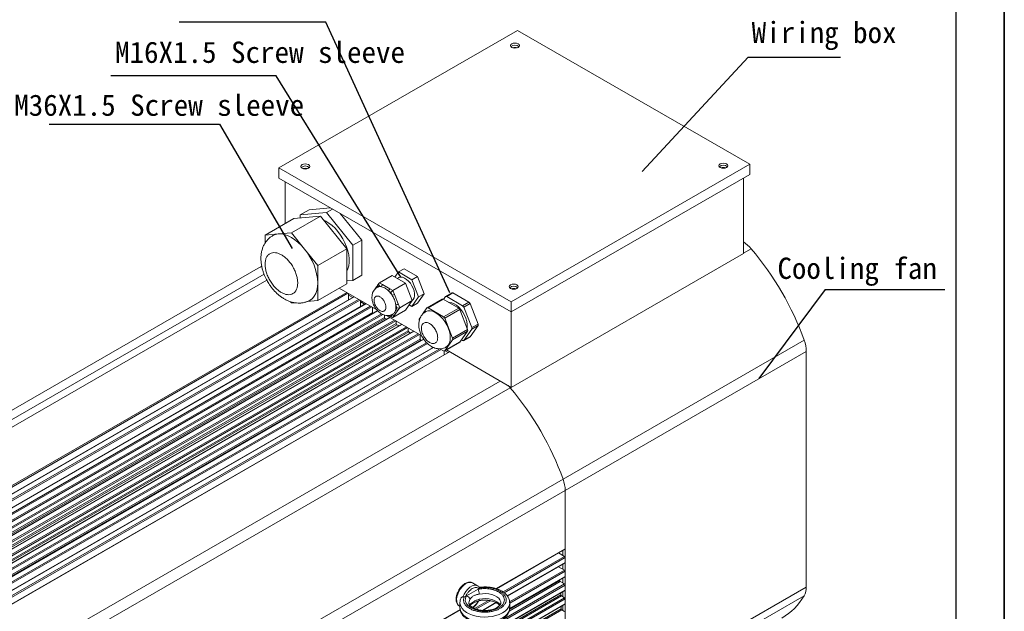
# Model space of a CAD drawing. Header units: inches. Extents: x -9426 to 8431, y -15951 to -4411.
# Tile 14 of 15: x -5703 to -5259, y -15498 to -15231. Entities that reach past the tile are written whole.
import ezdxf

# ---------------------------------------------------------------- set-up
doc = ezdxf.new("R2010")
doc.units = ezdxf.units.IN
doc.header["$MEASUREMENT"] = 0
doc.layers.add('1', color=1, linetype='Continuous')
doc.layers.add('尺寸线', color=7, linetype='Continuous')

msp = doc.modelspace()

# ---------------------------------------------------------------- linework, layer by layer
for p, q in [((-5259.0223, -14655.0909), (-5259.0223, -15950.8502)), ((-5259.0223, -15950.8502), (-5259.0223, -14871.0508))]:
    msp.add_line(p, q)
at = {"color": 7, "linetype": 'Continuous', "lineweight": 15}
for p, q in [((-5585.8379, -15297.8996), (-5478.3577, -15235.8679)), ((-5478.3577, -15235.8679), (-5373.7059, -15296.2672)), ((-5481.1861, -15358.2989), (-5585.8379, -15297.8996)), ((-5585.8379, -15302.4728), (-5585.8379, -15297.8996)), ((-5373.7059, -15296.2672), (-5481.1861, -15358.2989)), ((-5373.7059, -15296.2672), (-5373.7059, -15300.8404)), ((-5481.1861, -15362.8721), (-5585.8379, -15302.4728)), ((-5373.7059, -15300.8404), (-5481.1861, -15362.8721)), ((-5376.5343, -15336.446), (-5376.5343, -15302.4728)), ((-5583.0095, -15322.9643), (-5583.0095, -15304.1052)), ((-5572.2615, -15316.7612), (-5576.2213, -15319.0466)), ((-5562.5841, -15315.8937), (-5572.2615, -15316.7612)), ((-5564.3419, -15317.9817), (-5561.6541, -15316.4304)), ((-5579.0497, -15320.679), (-5592.0605, -15328.1881)), ((-5580.1811, -15327.1232), (-5567.1703, -15319.6141)), ((-5567.1703, -15319.6141), (-5579.0497, -15320.679)), ((-5564.3419, -15317.9817), (-5576.2213, -15319.0466)), ((-5576.2213, -15319.0466), (-5576.2213, -15320.4254)), ((-5555.2909, -15334.3912), (-5567.1703, -15319.6141)), ((-5552.4625, -15332.7588), (-5564.3419, -15317.9817)), ((-5548.5027, -15330.4734), (-5558.1801, -15318.4354)), ((-5586.1208, -15327.6556), (-5592.0605, -15328.1881)), ((-5592.0605, -15328.1881), (-5592.0605, -15331.8016)), ((-5580.1811, -15327.1232), (-5586.1208, -15327.6556)), ((-5574.2414, -15334.5118), (-5580.1811, -15327.1232)), ((-5548.5027, -15330.4734), (-5552.4625, -15332.7588)), ((-5548.5027, -15346.3154), (-5548.5027, -15330.4734)), ((-5568.3017, -15341.9003), (-5574.2414, -15334.5118)), ((-5555.2909, -15334.3912), (-5568.3017, -15341.9003)), ((-5555.2909, -15350.2332), (-5555.2909, -15334.3912)), ((-5552.4625, -15348.6008), (-5552.4625, -15332.7588)), ((-5481.1861, -15396.8453), (-5376.5343, -15336.446)), ((-5595.1616, -15343.1389), (-5800.5054, -15461.6521)), ((-5593.5617, -15342.2156), (-5595.1616, -15343.1389)), ((-5595.1616, -15343.1389), (-5593.5638, -15342.2883)), ((-5595.1616, -15343.1389), (-5593.5753, -15342.2939)), ((-5568.3017, -15349.8213), (-5568.3017, -15341.9003)), ((-5529.462, -15343.3405), (-5532.0076, -15344.8097)), ((-5523.4199, -15346.8277), (-5529.462, -15343.3405)), ((-5548.5027, -15346.3154), (-5552.4625, -15348.6008)), ((-5534.836, -15346.4421), (-5540.4929, -15349.707)), ((-5528.794, -15349.9293), (-5534.836, -15346.4421)), ((-5532.0076, -15344.8097), (-5533.6397, -15347.1326)), ((-5531.9858, -15347.3998), (-5532.5812, -15347.7435)), ((-5525.9655, -15348.2969), (-5532.0076, -15344.8097)), ((-5523.4199, -15346.8277), (-5525.9655, -15348.2969)), ((-5522.9445, -15356.0836), (-5525.9655, -15348.2969)), ((-5520.3989, -15354.6144), (-5523.4199, -15346.8277)), ((-5568.3017, -15357.7423), (-5568.3017, -15349.8213)), ((-5555.2909, -15350.2332), (-5568.3017, -15357.7423)), ((-5558.6201, -15352.1546), (-5541.7373, -15361.8985)), ((-5555.2909, -15348.8544), (-5552.4625, -15348.6008)), ((-5541.5312, -15351.765), (-5541.2546, -15351.619)), ((-5540.6675, -15349.8706), (-5541.3434, -15350.8326)), ((-5541.2546, -15351.619), (-5540.732, -15350.8752)), ((-5540.732, -15350.8752), (-5539.6868, -15351.4785)), ((-5539.1211, -15350.4987), (-5540.4929, -15349.707)), ((-5535.8226, -15352.4024), (-5539.1211, -15350.4987)), ((-5534.4508, -15353.1941), (-5535.8226, -15352.4024)), ((-5528.794, -15349.9293), (-5534.4508, -15353.1941)), ((-5525.7729, -15357.716), (-5528.794, -15349.9293)), ((-5552.0139, -15355.9674), (-5756.8749, -15474.2019)), ((-5554.4424, -15354.5658), (-5554.4424, -15357.3689)), ((-5554.4424, -15355.2194), (-5552.5802, -15356.2942)), ((-5536.3883, -15353.3822), (-5535.3431, -15353.9854)), ((-5535.3431, -15353.9854), (-5534.8205, -15355.3324)), ((-5533.7649, -15354.962), (-5534.4508, -15353.1941)), ((-5532.1157, -15359.2129), (-5533.7649, -15354.962)), ((-5525.9655, -15360.3832), (-5522.9445, -15356.0836)), ((-5523.4199, -15358.914), (-5520.3989, -15354.6144)), ((-5520.3989, -15354.6144), (-5522.9445, -15356.0836)), ((-5512.2499, -15357.0561), (-5519.0381, -15360.9739)), ((-5518.6382, -15361.0135), (-5511.85, -15357.0957)), ((-5504.8281, -15361.1483), (-5511.85, -15357.0957)), ((-5510.7245, -15355.9497), (-5511.6221, -15357.2272)), ((-5507.806, -15354.2338), (-5510.6345, -15355.8662)), ((-5510.2346, -15355.9058), (-5507.4061, -15354.2734)), ((-5503.0494, -15360.0527), (-5510.2346, -15355.9058)), ((-5500.221, -15358.4203), (-5507.4061, -15354.2734)), ((-5546.6399, -15359.0689), (-5751.5009, -15477.3035)), ((-5580.6551, -15358.2176), (-5580.1811, -15358.8072)), ((-5580.1811, -15358.8072), (-5578.7544, -15358.6793)), ((-5573.2175, -15358.183), (-5568.3017, -15357.7423)), ((-5549.0684, -15357.6674), (-5549.0684, -15360.4705)), ((-5549.0684, -15358.321), (-5547.2062, -15359.3958)), ((-5548.5027, -15358.6475), (-5549.0684, -15358.321)), ((-5548.5027, -15357.9938), (-5548.5027, -15358.6475)), ((-5547.9364, -15358.3207), (-5548.5027, -15358.6475)), ((-5546.6642, -15359.0553), (-5546.6642, -15359.083)), ((-5543.6944, -15360.769), (-5543.6944, -15363.0346)), ((-5533.1712, -15359.5833), (-5532.6486, -15360.9303)), ((-5532.6486, -15360.9303), (-5533.1712, -15361.6741)), ((-5531.4298, -15360.9808), (-5532.1157, -15359.2129)), ((-5532.1157, -15361.957), (-5531.4298, -15360.9808)), ((-5525.7729, -15357.716), (-5531.4298, -15360.9808)), ((-5528.794, -15362.0156), (-5525.7729, -15357.716)), ((-5527.1618, -15359.6927), (-5525.9655, -15360.3832)), ((-5523.4199, -15358.914), (-5525.9655, -15360.3832)), ((-5519.1281, -15361.0574), (-5521.0878, -15363.8465)), ((-5511.6163, -15365.0661), (-5518.6382, -15361.0135)), ((-5504.8281, -15361.1483), (-5511.6163, -15365.0661)), ((-5500.221, -15358.4203), (-5503.0494, -15360.0527)), ((-5502.5595, -15360.6621), (-5499.7311, -15359.0297)), ((-5498.9669, -15369.922), (-5502.5595, -15360.6621)), ((-5496.1385, -15368.2895), (-5499.7311, -15359.0297)), ((-5481.1861, -15358.2989), (-5481.1861, -15362.8721)), ((-5749.0382, -15481.5478), (-5543.6944, -15363.0346)), ((-5541.4131, -15362.2555), (-5746.1269, -15480.405)), ((-5743.6642, -15483.8623), (-5538.3204, -15365.3491)), ((-5538.0124, -15365.8522), (-5743.3562, -15484.3654)), ((-5535.8919, -15365.2721), (-5740.7528, -15483.5066)), ((-5538.3204, -15364.2495), (-5538.3204, -15365.3491)), ((-5537.3266, -15364.4441), (-5521.5144, -15373.57)), ((-5536.2225, -15364.5282), (-5534.9463, -15365.2648)), ((-5534.8205, -15364.0213), (-5535.3431, -15364.7651)), ((-5528.794, -15362.0156), (-5534.4508, -15365.2804)), ((-5534.4508, -15365.2804), (-5533.7649, -15364.3042)), ((-5533.7649, -15364.3042), (-5532.1157, -15361.957)), ((-5521.9552, -15365.081), (-5522.639, -15366.0542)), ((-5511.1264, -15365.6755), (-5504.3382, -15361.7577)), ((-5507.6155, -15374.725), (-5511.1264, -15365.6755)), ((-5500.8273, -15370.8072), (-5504.3382, -15361.7577)), ((-5481.1861, -15362.8721), (-5481.1861, -15396.8453)), ((-5738.2902, -15486.6391), (-5532.9464, -15368.1259)), ((-5532.6591, -15368.6183), (-5738.0029, -15487.1315)), ((-5530.5179, -15368.3737), (-5735.3788, -15486.6082)), ((-5532.9464, -15366.9721), (-5532.9464, -15368.1259)), ((-5527.5723, -15370.0737), (-5527.5723, -15371.3596)), ((-5502.5595, -15375.6883), (-5498.9669, -15370.5753)), ((-5499.7311, -15374.0559), (-5496.1385, -15368.9429)), ((-5496.1385, -15368.2895), (-5498.9669, -15369.922)), ((-5498.9669, -15370.5753), (-5496.1385, -15368.9429)), ((-5732.9161, -15489.8728), (-5527.5723, -15371.3596)), ((-5527.3059, -15371.8395), (-5732.6497, -15490.3527)), ((-5525.1439, -15371.4753), (-5730.0048, -15489.7098)), ((-5727.5421, -15493.5657), (-5522.1983, -15375.0525)), ((-5522.1983, -15373.1753), (-5522.1983, -15375.0525)), ((-5500.8273, -15370.8072), (-5507.6155, -15374.725)), ((-5507.6155, -15375.3783), (-5500.8273, -15371.4605)), ((-5504.3382, -15376.4573), (-5500.8273, -15371.4605)), ((-5502.6495, -15375.7718), (-5499.8211, -15374.1393)), ((-5499.7311, -15374.0559), (-5502.5595, -15375.6883)), ((-5521.9527, -15375.5181), (-5727.2965, -15494.0313)), ((-5520.6265, -15375.0713), (-5724.6308, -15492.8114)), ((-5516.3518, -15378.8073), (-5719.2568, -15495.913)), ((-5521.9527, -15375.5181), (-5521.7094, -15375.6963)), ((-5516.8243, -15378.5798), (-5516.8243, -15379.08)), ((-5513.2816, -15379.4579), (-5511.6163, -15380.419)), ((-5511.2164, -15380.4585), (-5504.4282, -15376.5408)), ((-5511.1264, -15380.3751), (-5507.6155, -15375.3783)), ((-5504.3382, -15376.4573), (-5511.1264, -15380.3751)), ((-5503.6039, -15375.4122), (-5503.0494, -15375.7322)), ((-5349.2094, -15375.5922), (-5457.821, -15438.2769)), ((-5509.0218, -15380.78), (-5713.8828, -15499.0145)), ((-5511.4503, -15380.486), (-5511.4503, -15382.1816)), ((-5510.9639, -15380.3128), (-5509.5881, -15381.1069)), ((-5510.3977, -15379.986), (-5481.1861, -15396.8453)), ((-5456.8617, -15443.3569), (-5348.2501, -15380.6723)), ((-5348.2501, -15380.6723), (-5348.2501, -15486.8952)), ((-5481.6252, -15397.0469), (-5686.969, -15515.5601)), ((-5457.821, -15438.2769), (-5663.1648, -15556.7901)), ((-5662.2055, -15561.8701), (-5456.8617, -15443.3569)), ((-5456.8617, -15549.5799), (-5456.8617, -15443.3569)), ((-5456.8617, -15443.3569), (-5456.8617, -15469.6826)), ((-5487.8051, -15487.6768), (-5456.9446, -15469.8658)), ((-5459.8573, -15471.5469), (-5457.1445, -15473.1126)), ((-5457.993, -15470.4709), (-5457.993, -15472.6228)), ((-5482.8485, -15491.0226), (-5456.9446, -15476.0722)), ((-5457.993, -15476.6774), (-5457.993, -15478.8293)), ((-5456.8617, -15473.6024), (-5456.8617, -15475.889)), ((-5459.8573, -15477.7533), (-5457.1445, -15479.319)), ((-5456.8617, -15479.8089), (-5456.8617, -15482.0955)), ((-5457.1445, -15485.5255), (-5662.4883, -15604.0387)), ((-5496.2889, -15486.3572), (-5498.5516, -15485.0512)), ((-5481.9035, -15496.6836), (-5456.9446, -15482.2787)), ((-5459.3659, -15483.6762), (-5459.3329, -15483.9788)), ((-5459.0525, -15484.4243), (-5457.1445, -15485.5255)), ((-5457.993, -15482.8838), (-5457.993, -15485.0358)), ((-5662.2884, -15606.9984), (-5456.9446, -15488.4852)), ((-5662.2055, -15604.5286), (-5456.8617, -15486.0154)), ((-5456.8617, -15488.302), (-5662.2055, -15606.8152)), ((-5501.3147, -15490.9265), (-5496.1301, -15487.9342)), ((-5496.3604, -15486.3178), (-5496.2889, -15486.3572)), ((-5496.1301, -15487.9342), (-5495.7191, -15487.697)), ((-5457.993, -15489.0903), (-5457.993, -15491.2423)), ((-5456.8617, -15486.0154), (-5456.8617, -15488.302)), ((-5348.2501, -15486.8952), (-5456.8617, -15549.5799)), ((-5664.1667, -15608.9688), (-5458.8229, -15490.4556)), ((-5663.8843, -15609.4395), (-5458.5405, -15490.9263)), ((-5457.1445, -15491.732), (-5662.4883, -15610.2452)), ((-5662.2884, -15613.2049), (-5456.9446, -15494.6917)), ((-5662.2055, -15610.7351), (-5456.8617, -15492.2219)), ((-5456.8617, -15494.5085), (-5662.2055, -15613.0217)), ((-5504.2655, -15494.0018), (-5504.2655, -15496.2884)), ((-5501.7257, -15491.1637), (-5501.3147, -15490.9265)), ((-5495.9945, -15493.4546), (-5495.8191, -15493.1007)), ((-5493.9603, -15497.4357), (-5487.9039, -15493.9403)), ((-5481.8655, -15496.2884), (-5481.8655, -15494.0018)), ((-5458.5405, -15490.9263), (-5457.1445, -15491.732)), ((-5349.2094, -15490.8679), (-5457.821, -15553.5525)), ((-5456.8617, -15492.2219), (-5456.8617, -15494.5085)), ((-5664.0527, -15615.2171), (-5458.7089, -15496.7039)), ((-5663.7699, -15615.712), (-5458.4261, -15497.1988)), ((-5662.2884, -15588.379), (-5504.1792, -15497.127)), ((-5504.55, -15495.4445), (-5504.2655, -15495.6086)), ((-5504.2655, -15496.2884), (-5504.2634, -15496.4152)), ((-5458.4261, -15497.1988), (-5457.1445, -15497.9385)), ((-5457.993, -15495.2968), (-5457.993, -15497.4487))]:
    msp.add_line(p, q, dxfattribs=at)
at = {"color": 8, "linetype": 'Continuous', "lineweight": 15}
for p, q in [((-5373.0136, -15334.3622), (-5376.5343, -15336.3942)), ((-5592.5193, -15345.8347), (-5786.7829, -15457.9529)), ((-5782.8637, -15459.107), (-5591.2734, -15348.5316)), ((-5555.2909, -15354.0761), (-5760.0691, -15472.2628)), ((-5554.7251, -15354.4026), (-5759.7862, -15472.7527)), ((-5756.6749, -15474.2217), (-5551.8968, -15356.035)), ((-5549.9169, -15357.1776), (-5754.695, -15475.3643)), ((-5549.3511, -15357.5042), (-5754.4122, -15475.8542)), ((-5751.3009, -15477.3232), (-5546.5228, -15359.1365)), ((-5544.5429, -15360.2792), (-5749.321, -15478.4659)), ((-5543.9771, -15360.6058), (-5749.0382, -15478.9558)), ((-5745.9269, -15480.4248), (-5541.3284, -15362.3418)), ((-5539.6631, -15363.666), (-5743.947, -15481.5675)), ((-5539.0592, -15363.9707), (-5743.6642, -15482.0574)), ((-5740.5529, -15483.5264), (-5535.7748, -15365.3397)), ((-5535.3431, -15364.7651), (-5535.9936, -15364.3896)), ((-5533.7949, -15366.4824), (-5738.573, -15484.6691)), ((-5533.229, -15366.809), (-5738.2902, -15485.159)), ((-5735.1789, -15486.628), (-5530.4008, -15368.4413)), ((-5528.4209, -15369.584), (-5733.199, -15487.7707)), ((-5527.855, -15369.9105), (-5732.9161, -15488.2606)), ((-5729.8049, -15489.7296), (-5525.0268, -15371.5429)), ((-5523.0469, -15372.6856), (-5727.825, -15490.8723)), ((-5522.481, -15373.0121), (-5727.5421, -15491.3622)), ((-5724.4309, -15492.8312), (-5520.5618, -15375.1691)), ((-5519.294, -15376.7228), (-5722.451, -15493.9739)), ((-5518.8633, -15377.1273), (-5722.1681, -15494.4637)), ((-5719.0569, -15495.9327), (-5516.2141, -15378.863)), ((-5513.2859, -15379.4584), (-5717.077, -15497.0754)), ((-5512.7174, -15379.7835), (-5716.7941, -15497.5653)), ((-5713.6828, -15499.0343), (-5508.9047, -15380.8476)), ((-5486.1101, -15394.0034), (-5690.8882, -15512.1901)), ((-5481.231, -15396.8194), (-5481.6252, -15397.0469)), ((-5456.8617, -15469.6826), (-5487.9489, -15487.6244)), ((-5457.1445, -15473.1126), (-5484.859, -15489.1078)), ((-5484.3521, -15489.4684), (-5456.8617, -15473.6024)), ((-5456.8617, -15475.889), (-5482.9242, -15490.9309)), ((-5457.1445, -15479.319), (-5481.9124, -15493.6137)), ((-5481.7519, -15494.1742), (-5456.8617, -15479.8089)), ((-5482.1069, -15497.73), (-5459.0525, -15484.4243)), ((-5481.9509, -15497.0327), (-5459.3329, -15483.9788)), ((-5456.8617, -15482.0955), (-5481.8835, -15496.5368)), ((-5491.4461, -15492.9096), (-5497.7703, -15496.5595)), ((-5497.0985, -15496.8249), (-5490.5621, -15493.0525)), ((-5488.0336, -15493.8798), (-5494.1761, -15497.4249)), ((-5504.1905, -15496.9982), (-5662.2055, -15588.1958)), ((-5499.841, -15495.0784), (-5499.8148, -15494.8413))]:
    msp.add_line(p, q, dxfattribs=at)
at = {"color": 7, "linetype": 'Continuous', "lineweight": 15, "flags": 128}
for points in [[(-5480.9033, -15243.5403), (-5480.2544, -15243.7905), (-5479.4891, -15243.8784), (-5478.7237, -15243.7905), (-5478.0749, -15243.5403), (-5477.6413, -15243.1658), (-5477.4891, -15242.7241), (-5477.6413, -15242.2824), (-5478.0749, -15241.9079), (-5478.7237, -15241.6577), (-5479.4891, -15241.5698), (-5480.2545, -15241.6577), (-5480.9033, -15241.9079), (-5481.3369, -15242.2824), (-5481.4891, -15242.7241), (-5481.3368, -15243.1658), (-5480.9033, -15243.5403)], [(-5575.3728, -15298.0629), (-5574.7239, -15298.3131), (-5573.9586, -15298.401), (-5573.1932, -15298.3131), (-5572.5443, -15298.0629), (-5572.1108, -15297.6884), (-5571.9586, -15297.2467), (-5572.1108, -15296.805), (-5572.5443, -15296.4305), (-5573.1932, -15296.1803), (-5573.9585, -15296.0924), (-5574.7239, -15296.1802), (-5575.3728, -15296.4305), (-5575.8063, -15296.8049), (-5575.9585, -15297.2467), (-5575.8063, -15297.6884), (-5575.3728, -15298.0629)], [(-5386.9995, -15297.7364), (-5386.3507, -15297.9866), (-5385.5853, -15298.0745), (-5384.8199, -15297.9866), (-5384.1711, -15297.7364), (-5383.7375, -15297.3619), (-5383.5853, -15296.9202), (-5383.7375, -15296.4785), (-5384.1711, -15296.104), (-5384.8199, -15295.8538), (-5385.5853, -15295.7659), (-5386.3507, -15295.8538), (-5386.9995, -15296.104), (-5387.4331, -15296.4785), (-5387.5853, -15296.9202), (-5387.4331, -15297.3619), (-5386.9995, -15297.7364)], [(-5565.7699, -15321.3561), (-5564.6972, -15321.8661), (-5563.2776, -15322.7427), (-5561.8786, -15323.8351), (-5560.5275, -15325.1218), (-5559.2507, -15326.5779), (-5558.073, -15328.175), (-5557.0173, -15329.8821), (-5556.1042, -15331.6659), (-5555.3514, -15333.4917), (-5554.7736, -15335.3239), (-5554.3821, -15337.127), (-5554.1844, -15338.8658), (-5554.1844, -15340.5064), (-5554.3821, -15342.0169), (-5554.7736, -15343.368), (-5555.2909, -15344.4348)], [(-5588.5807, -15328.4157), (-5587.4128, -15327.907), (-5586.1208, -15327.6556)], [(-5586.1208, -15327.6556), (-5584.7271, -15327.6662), (-5583.2557, -15327.9386), (-5581.7317, -15328.4681), (-5580.1811, -15329.2456), (-5578.6305, -15330.2579), (-5577.1065, -15331.4876), (-5575.635, -15332.9137), (-5574.2414, -15334.5118)], [(-5531.9858, -15347.3998), (-5531.7332, -15347.2768), (-5530.9739, -15347.1204), (-5530.1216, -15347.2201), (-5529.2162, -15347.5712), (-5528.3002, -15348.1573), (-5527.4162, -15348.9509), (-5526.6057, -15349.915), (-5525.9064, -15351.0045), (-5525.3512, -15352.1684), (-5524.966, -15353.3524), (-5524.7688, -15354.5009), (-5524.7688, -15355.5605), (-5524.966, -15356.4814), (-5525.3512, -15357.2207), (-5525.7927, -15357.6651)], [(-5568.3017, -15349.8213), (-5568.4033, -15351.5534), (-5568.7065, -15353.1386), (-5569.206, -15354.5497), (-5569.8932, -15355.7626), (-5570.7565, -15356.7565), (-5571.7811, -15357.5144), (-5571.7815, -15357.5147)], [(-5481.469, -15352.259), (-5480.8201, -15352.5092), (-5480.0548, -15352.5971), (-5479.2894, -15352.5092), (-5478.6406, -15352.259), (-5478.207, -15351.8845), (-5478.0548, -15351.4428), (-5478.207, -15351.0011), (-5478.6406, -15350.6266), (-5479.2894, -15350.3764), (-5480.0548, -15350.2885), (-5480.8201, -15350.3764), (-5481.469, -15350.6266), (-5481.9025, -15351.0011), (-5482.0548, -15351.4428), (-5481.9025, -15351.8845), (-5481.469, -15352.259)], [(-5509.379, -15358.5218), (-5508.9919, -15358.52), (-5507.9756, -15358.7003), (-5506.9111, -15359.1379), (-5505.8369, -15359.817), (-5504.7918, -15360.713), (-5503.8135, -15361.7935), (-5502.9375, -15363.0196), (-5502.1954, -15364.3468), (-5501.614, -15365.7272), (-5501.2143, -15367.111), (-5501.0107, -15368.448), (-5501.0107, -15369.69), (-5501.0722, -15370.1757)], [(-5519.7343, -15362.7529), (-5519.6229, -15362.6912), (-5518.7111, -15362.3776), (-5517.684, -15362.3321), (-5516.5748, -15362.556), (-5515.4191, -15363.0422), (-5514.254, -15363.7751), (-5513.117, -15364.7311), (-5512.0446, -15365.8794), (-5511.0712, -15367.1832), (-5510.2282, -15368.6005), (-5509.5427, -15370.0859), (-5509.0367, -15371.5915), (-5508.7264, -15373.0689), (-5508.6219, -15374.4708)], [(-5482.4989, -15396.0876), (-5482.0836, -15396.5264), (-5481.6252, -15397.0469)], [(-5482.4989, -15396.0876), (-5482.0836, -15396.5264), (-5481.6252, -15397.0469)]]:
    msp.add_lwpolyline(points, dxfattribs=at)
at = {"color": 8, "linetype": 'Continuous', "lineweight": 15, "flags": 128}
for points in [[(-5501.5508, -15485.348), (-5502.4629, -15485.9889), (-5503.3323, -15486.829), (-5504.1184, -15487.8289), (-5504.7844, -15488.942), (-5505.2992, -15490.1161), (-5505.6388, -15491.2964), (-5505.7872, -15492.4276), (-5505.7376, -15493.4569), (-5505.4921, -15494.3362), (-5505.0624, -15495.0243), (-5504.55, -15495.4445)], [(-5503.0187, -15491.3735), (-5502.435, -15490.0838), (-5501.6728, -15488.8776), (-5500.7753, -15487.8232), (-5499.7934, -15486.9804), (-5498.7828, -15486.3972), (-5497.8009, -15486.1065), (-5496.9033, -15486.1249), (-5496.3604, -15486.3178)], [(-5495.5729, -15490.1064), (-5494.1758, -15489.896), (-5492.734, -15489.8508), (-5491.3055, -15489.9724), (-5489.9479, -15490.2561), (-5488.7156, -15490.6905), (-5487.6583, -15491.258), (-5486.8184, -15491.9358), (-5486.2298, -15492.6968), (-5485.9161, -15493.5102), (-5485.8657, -15494.0325)], [(-5481.8655, -15494.0055), (-5481.9704, -15494.8845), (-5482.3627, -15495.9064), (-5483.0357, -15496.8784), (-5483.9716, -15497.7749), (-5485.1459, -15498.5725), (-5486.5279, -15499.2503), (-5488.0814, -15499.7905), (-5489.7655, -15500.1788), (-5491.5361, -15500.4053), (-5493.3469, -15500.4638), (-5495.1502, -15500.3528), (-5496.8989, -15500.0754), (-5498.5471, -15499.6387), (-5500.0515, -15499.0542), (-5501.3728, -15498.3372), (-5502.4763, -15497.5066), (-5503.333, -15496.584), (-5503.9206, -15495.5938), (-5504.2234, -15494.5618), (-5504.2653, -15494.038)], [(-5500.2652, -15493.9651), (-5500.1794, -15493.361), (-5499.8148, -15492.5547)], [(-5495.5729, -15492.393), (-5495.5836, -15492.6313), (-5495.6153, -15492.8272), (-5495.6668, -15492.9731), (-5495.7361, -15493.0634), (-5495.7918, -15493.0912)], [(-5486.1807, -15495.0723), (-5486.2298, -15494.9834), (-5486.8184, -15494.2224), (-5487.6583, -15493.5446), (-5488.7156, -15492.977), (-5489.9479, -15492.5427), (-5491.3055, -15492.259), (-5492.734, -15492.1373), (-5494.1758, -15492.1826), (-5495.5729, -15492.393)], [(-5504.2634, -15496.4152), (-5504.2234, -15496.8484), (-5503.9206, -15497.8804), (-5503.333, -15498.8706), (-5502.4763, -15499.7932), (-5501.3728, -15500.6238), (-5500.0515, -15501.3408), (-5498.5471, -15501.9253), (-5496.8989, -15502.362), (-5495.1502, -15502.6394), (-5493.3469, -15502.7504), (-5491.5361, -15502.6919), (-5489.7655, -15502.4654), (-5488.0814, -15502.0771), (-5486.5279, -15501.5369), (-5485.1459, -15500.8591), (-5483.9716, -15500.0615), (-5483.0357, -15499.165), (-5482.3627, -15498.193), (-5481.9704, -15497.1711), (-5481.8655, -15496.2884)]]:
    msp.add_lwpolyline(points, dxfattribs=at)
at = {"color": 7, "linetype": 'Continuous', "lineweight": 15}
for centre, radius, start, end in [((-5479.4891, -15245.1244), 2.6322, 46.531573, 133.468427), ((-5479.4891, -15246.7619), 3.2353, 70.933559, 109.066441), ((-5573.9585, -15299.6471), 2.6323, 46.532094, 133.467906), ((-5573.9586, -15301.2846), 3.2354, 70.934335, 109.065401), ((-5385.5853, -15299.3206), 2.6323, 46.532205, 133.467795), ((-5385.5853, -15300.958), 3.2353, 70.933967, 109.066561), ((-5594.0603, -15351.008), 25.7859, 2.637602, 39.772151), ((-5385.0004, -15344.304), 15.5732, 39.671988, 57.068693), ((-5475.787, -15421.1851), 134.5385, 19.808886, 40.191101), ((-5540.2261, -15354.2772), 2.8502, 79.092513, 111.151701), ((-5538.4588, -15351.5343), 1.2293, 122.601134, 177.398864), ((-5535.1603, -15353.438), 1.2293, 122.601134, 177.398864), ((-5480.0548, -15353.8432), 2.6323, 46.532726, 133.467274), ((-5480.0548, -15355.4807), 3.2354, 70.934743, 109.065521), ((-5544.3133, -15361.3584), 11.2439, 32.407346, 45.184656), ((-5535.2872, -15352.3131), 3.0552, 278.786242, 299.884609), ((-5512.0845, -15357.4249), 0.4042, 54.54174, 114.156767), ((-5510.4571, -15356.1782), 0.3518, 50.765203, 139.480644), ((-5507.6406, -15354.6026), 0.4042, 54.543457, 114.155049), ((-5533.6379, -15356.564), 3.0552, 278.786161, 299.884691), ((-5539.6616, -15360.6287), 6.574, 350.850053, 9.149947), ((-5532.4686, -15361.1631), 0.8688, 216.026446, 293.966132), ((-5518.8607, -15361.2859), 0.3518, 50.761811, 139.481777), ((-5505.4901, -15362.1821), 1.2275, 20.225176, 57.367074), ((-5503.7114, -15361.0865), 1.2276, 20.226092, 57.365264), ((-5500.883, -15359.4541), 1.2276, 20.226092, 57.365264), ((-5543.0735, -15363.0049), 0.6216, 182.740308, 226.910003), ((-5537.7158, -15365.3248), 0.605, 182.297969, 240.650955), ((-5574.4166, -15442.6572), 84.9957, 64.18424, 64.639831), ((-5534.1178, -15363.5103), 0.8689, 216.0275, 293.965079), ((-5521.9856, -15366.3808), 0.7306, 153.44083, 206.55917), ((-5512.2783, -15366.0999), 1.2275, 20.225176, 57.367074), ((-5532.3338, -15368.0985), 0.6132, 182.55728, 237.954968), ((-5579.2893, -15451.9935), 95.5291, 60.184977, 60.782544), ((-5499.6204, -15370.2486), 0.7306, 333.440863, 26.559137), ((-5496.792, -15368.6162), 0.7306, 333.440863, 26.559137), ((-5526.9536, -15371.33), 0.6194, 182.741185, 235.338577), ((-5584.9087, -15461.2442), 106.3545, 56.74395, 57.20659), ((-5521.5752, -15375.0213), 0.6239, 182.863806, 232.766892), ((-5513.0782, -15374.9933), 4.4868, 304.75768, 6.688221), ((-5508.269, -15375.0516), 0.7306, 333.440863, 26.559137), ((-5501.4807, -15371.1338), 0.7306, 333.440863, 26.559137), ((-5499.9792, -15373.8786), 0.305, 301.23569, 324.455387), ((-5504.6108, -15376.2536), 0.3402, 302.452269, 323.238809), ((-5502.8269, -15375.4597), 0.3518, 230.764136, 319.480582), ((-5363.5475, -15380.9306), 15.2996, 0.967398, 20.421279), ((-5511.3938, -15380.1465), 0.3518, 230.765742, 319.478976), ((-5584.3986, -15483.8698), 134.5385, 19.808886, 40.191101), ((-5472.1591, -15443.6152), 15.2996, 0.967398, 20.421279), ((-5457.0621, -15469.7022), 0.2014, 305.706811, 5.601676), ((-5457.4757, -15473.6304), 0.6147, 2.602344, 57.397226), ((-5457.062, -15475.9088), 0.2013, 305.689795, 5.618656), ((-5457.4757, -15479.8368), 0.6147, 2.602281, 57.397351), ((-5499.7995, -15487.7432), 2.9671, 65.128879, 126.172949), ((-5458.714, -15483.9003), 0.6238, 187.228212, 237.139572), ((-5457.4757, -15486.0433), 0.6147, 2.602367, 57.397142), ((-5457.0629, -15482.1148), 0.2021, 305.826809, 5.481927), ((-5500.1803, -15490.1307), 4.6074, 0.301164, 28.47158), ((-5565.117, -15495.6561), 106.4213, 2.800986, 3.264692), ((-5457.0611, -15488.3221), 0.2005, 305.553764, 5.754686), ((-5355.8847, -15487.1537), 7.6391, 330.908111, 1.938876), ((-5501.6424, -15492.7333), 1.8363, 5.581294, 79.719067), ((-5458.2054, -15490.4053), 0.6195, 184.664, 237.255304), ((-5457.4757, -15492.2498), 0.6146, 2.602139, 57.397616), ((-5457.0611, -15494.5286), 0.2005, 305.553989, 5.754747), ((-5373.678, -15476.4136), 28.4189, 300.413892, 329.428442), ((-5553.8463, -15495.4176), 95.1461, 359.225377, 359.826818), ((-5458.0961, -15496.682), 0.6131, 182.043417, 237.444331)]:
    msp.add_arc(centre, radius, start, end, dxfattribs=at)
at = {"color": 8, "linetype": 'Continuous', "lineweight": 15}
msp.add_arc((-5540.7989, -15351.1693), 0.6402, 148.27424, 224.623341, dxfattribs=at)
at = {"color": 7, "linetype": 'Continuous', "lineweight": 15}
for centre, major_axis, ratio, start_param, end_param in [((-5540.1663, -15350.5488), (-0.1971, 0.8924), 0.6978554, 0.21700875, 1.78780508), ((-5542.8607, -15354.3835), (0.8621, -0.105), 0.56554638, 2.84775525, 3.43543006), ((-5534.7774, -15353.6589), (0.642, 0.5504), 0.21857323, 0.86196042, 2.43275674), ((-5532.083, -15360.6038), (0.8621, -0.105), 0.56554638, 4.06743731, 5.63823364), ((-5534.7774, -15364.4386), (-0.1971, 0.8924), 0.6978554, 1.78780508, 3.3586014)]:
    msp.add_ellipse(centre, major_axis=major_axis, ratio=ratio, start_param=start_param, end_param=end_param, dxfattribs=at)
for points, knots in [([(-5588.5751, -15328.4299), (-5588.9611, -15328.6668), (-5589.8081, -15329.1867), (-5590.9453, -15330.2572), (-5591.9524, -15331.531), (-5592.7487, -15332.9443), (-5593.3404, -15334.4501), (-5593.7398, -15336.0733), (-5593.9407, -15337.7834), (-5593.9452, -15339.5387), (-5593.7684, -15341.2885), (-5593.4395, -15342.9725), (-5593.0049, -15344.5193), (-5592.5297, -15345.8509), (-5592.017, -15347.0653), (-5591.4976, -15348.1448), (-5591.101, -15348.853), (-5590.9255, -15349.1663)], [0, 0, 0, 0, 0.06080129, 0.1334015, 0.20885386, 0.27928965, 0.35192161, 0.42686712, 0.50356284, 0.58069842, 0.65655774, 0.7294194, 0.79680699, 0.85552252, 0.90228428, 0.95675977, 1, 1, 1, 1]), ([(-5592.0605, -15341.3328), (-5592.0366, -15340.8286), (-5591.9875, -15339.7899), (-5591.5783, -15338.4431), (-5590.8999, -15337.3126), (-5589.9434, -15336.5064), (-5588.7676, -15336.0816), (-5587.4496, -15336.0538), (-5586.079, -15336.3898), (-5584.7066, -15337.0365), (-5583.3341, -15337.974), (-5581.9636, -15339.22), (-5580.6455, -15340.7693), (-5579.4698, -15342.5512), (-5578.5133, -15344.4615), (-5577.8348, -15346.3751), (-5577.4257, -15348.1942), (-5577.3765, -15349.2896), (-5577.3527, -15349.8213)], [0, 0, 0, 0, 0.05825787, 0.12000554, 0.18432008, 0.25000004, 0.31567948, 0.37999467, 0.44174227, 0.49999981, 0.55825807, 0.62000567, 0.68432021, 0.75000022, 0.81567971, 0.87999425, 0.94174213, 1, 1, 1, 1]), ([(-5577.3527, -15349.8213), (-5577.3765, -15350.3256), (-5577.4257, -15351.3643), (-5577.8348, -15352.711), (-5578.5133, -15353.8416), (-5579.4698, -15354.6478), (-5580.6455, -15355.0725), (-5581.9636, -15355.1003), (-5583.3341, -15354.7644), (-5584.7066, -15354.1177), (-5586.079, -15353.1802), (-5587.4496, -15351.9341), (-5588.7676, -15350.3849), (-5589.9434, -15348.603), (-5590.8999, -15346.6927), (-5591.5783, -15344.779), (-5591.9875, -15342.96), (-5592.0366, -15341.8646), (-5592.0605, -15341.3328)], [0, 0, 0, 0, 0.05825803, 0.12000572, 0.18432057, 0.2499999, 0.31567989, 0.37999433, 0.44174196, 0.50000019, 0.5582577, 0.62000533, 0.68432042, 0.74999984, 0.81567964, 0.87999448, 0.94174197, 1, 1, 1, 1]), ([(-5590.9255, -15349.1663), (-5590.5484, -15349.7847), (-5590.0223, -15350.6473), (-5589.1495, -15351.8362), (-5588.3753, -15352.7981), (-5587.3933, -15353.8707), (-5586.3049, -15354.9077), (-5585.1047, -15355.8878), (-5583.8067, -15356.7758), (-5582.4226, -15357.5419), (-5580.9678, -15358.1582), (-5579.4616, -15358.5998), (-5577.925, -15358.847), (-5576.3817, -15358.8835), (-5574.8506, -15358.7055), (-5573.3721, -15358.2806), (-5572.3373, -15357.8692), (-5571.8478, -15357.5412), (-5571.7871, -15357.5005)], [0, 0, 0, 0, 0.087088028, 0.121464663, 0.178524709, 0.237397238, 0.300391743, 0.36605838, 0.433877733, 0.503294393, 0.573535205, 0.643893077, 0.713816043, 0.783115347, 0.851969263, 0.920800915, 0.990174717, 1, 1, 1, 1]), ([(-5541.5259, -15351.772), (-5541.774, -15351.926), (-5542.3391, -15352.2768), (-5543.0059, -15353.0543), (-5543.5273, -15353.9979), (-5543.8381, -15355.0284), (-5543.9522, -15356.1058), (-5543.8913, -15357.1587), (-5543.7143, -15358.0737), (-5543.4713, -15358.8792), (-5543.1622, -15359.6755), (-5542.8715, -15360.2156), (-5542.7096, -15360.5166)], [0, 0, 0, 0, 0.09076838, 0.20675055, 0.31546052, 0.42807673, 0.54305412, 0.65254828, 0.75095097, 0.8225875, 0.90114452, 1, 1, 1, 1]), ([(-5541.3468, -15350.8374), (-5541.6378, -15351.2218), (-5542.1399, -15351.8851), (-5542.5888, -15352.5701), (-5542.7776, -15352.8583)], [0, 0, 0, 0, 0.579423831, 1, 1, 1, 1]), ([(-5539.6868, -15351.4785), (-5539.3199, -15351.5726), (-5538.4177, -15351.8042), (-5537.267, -15352.5564), (-5536.5635, -15353.2175), (-5536.3883, -15353.3822)], [0, 0, 0, 0, 0.33975701, 0.83556171, 1, 1, 1, 1]), ([(-5542.9873, -15357.5753), (-5542.9514, -15357.2057), (-5542.8962, -15356.637), (-5542.5611, -15356.1077), (-5542.2143, -15355.8114), (-5541.7838, -15355.6568), (-5541.1583, -15355.643), (-5540.3003, -15355.9479), (-5539.4423, -15356.6333), (-5538.8167, -15357.3692), (-5538.3862, -15358.0208), (-5538.0394, -15358.7174), (-5537.7044, -15359.6335), (-5537.6491, -15360.2658), (-5537.6133, -15360.6769)], [0, 0, 0, 0, 0.11972833, 0.18418065, 0.25000029, 0.31581993, 0.38027178, 0.49999981, 0.61972784, 0.68417969, 0.74999934, 0.81581898, 0.88027129, 1, 1, 1, 1]), ([(-5534.8205, -15355.3324), (-5534.5489, -15355.7973), (-5533.881, -15356.9405), (-5533.3717, -15358.4295), (-5533.2112, -15359.3533), (-5533.1712, -15359.5833)], [0, 0, 0, 0, 0.33975676, 0.83556518, 1, 1, 1, 1]), ([(-5537.6133, -15360.6769), (-5537.6491, -15361.0465), (-5537.7044, -15361.6151), (-5538.0394, -15362.1444), (-5538.3862, -15362.4408), (-5538.8167, -15362.5954), (-5539.4423, -15362.6092), (-5540.3003, -15362.3043), (-5541.1583, -15361.6188), (-5541.7838, -15360.8829), (-5542.2143, -15360.2314), (-5542.5611, -15359.5348), (-5542.8962, -15358.6187), (-5542.9514, -15357.9864), (-5542.9873, -15357.5753)], [0, 0, 0, 0, 0.11972861, 0.18418087, 0.25000046, 0.31582036, 0.38027216, 0.50000019, 0.61972821, 0.68418001, 0.74999992, 0.8158195, 0.88027176, 1, 1, 1, 1]), ([(-5542.7096, -15360.5166), (-5542.4634, -15360.9075), (-5542.1192, -15361.454), (-5541.5155, -15362.1711), (-5540.9686, -15362.7311), (-5540.2612, -15363.3125), (-5539.4658, -15363.817), (-5538.5817, -15364.2115), (-5537.6296, -15364.4581), (-5536.639, -15364.516), (-5535.6957, -15364.3967), (-5535.1344, -15364.1521), (-5534.8805, -15364.0414)], [0, 0, 0, 0, 0.1389095, 0.19418218, 0.28579128, 0.38019569, 0.48151409, 0.58676828, 0.69392492, 0.80171175, 0.91031474, 1, 1, 1, 1]), ([(-5533.1712, -15361.6741), (-5533.2673, -15362.0433), (-5533.5034, -15362.9515), (-5534.059, -15363.6276), (-5534.503, -15363.8545), (-5534.5438, -15363.8753)], [0, 0, 0, 0, 0.3835641, 0.94330537, 1, 1, 1, 1]), ([(-5534.8805, -15364.0414), (-5534.8187, -15364.0217), (-5534.6983, -15363.9831), (-5534.598, -15363.906), (-5534.5491, -15363.8683)], [0, 0, 0, 0, 0.51246388, 1, 1, 1, 1]), ([(-5519.7259, -15362.7833), (-5519.8897, -15362.8711), (-5520.4158, -15363.153), (-5521.1696, -15363.8749), (-5521.9066, -15364.8778), (-5522.4214, -15366.0174), (-5522.7269, -15367.2192), (-5522.8341, -15368.4781), (-5522.758, -15369.7626), (-5522.5369, -15370.9329), (-5522.2344, -15371.9467), (-5521.8305, -15373.0187), (-5521.4422, -15373.7476), (-5521.1924, -15374.2167)], [0, 0, 0, 0, 0.04450531, 0.14296973, 0.24702056, 0.34342698, 0.44332053, 0.54522022, 0.64444436, 0.74488503, 0.81817331, 0.8829728, 1, 1, 1, 1]), ([(-5521.6326, -15370.2265), (-5521.5835, -15369.7207), (-5521.508, -15368.9426), (-5521.0494, -15368.2183), (-5520.5749, -15367.8128), (-5519.9858, -15367.6012), (-5519.1298, -15367.5823), (-5517.9557, -15367.9995), (-5516.7816, -15368.9375), (-5515.9255, -15369.9445), (-5515.3365, -15370.8361), (-5514.8619, -15371.7894), (-5514.4034, -15373.0429), (-5514.3278, -15373.9083), (-5514.2787, -15374.4708)], [0, 0, 0, 0, 0.11972824, 0.18418033, 0.25000024, 0.31581958, 0.38027199, 0.49999928, 0.61972801, 0.68418042, 0.74999976, 0.81581967, 0.88027176, 1, 1, 1, 1]), ([(-5514.2787, -15374.4708), (-5514.3278, -15374.9766), (-5514.4034, -15375.7547), (-5514.8619, -15376.479), (-5515.3365, -15376.8845), (-5515.9255, -15377.0961), (-5516.7816, -15377.115), (-5517.9557, -15376.6977), (-5519.1298, -15375.7598), (-5519.9858, -15374.7527), (-5520.5749, -15373.8612), (-5521.0495, -15372.9079), (-5521.508, -15371.6543), (-5521.5835, -15370.789), (-5521.6326, -15370.2265)], [0, 0, 0, 0, 0.11972851, 0.18418089, 0.25000018, 0.31581971, 0.38027207, 0.50000072, 0.61972793, 0.68418029, 0.74999982, 0.81581911, 0.88027149, 1, 1, 1, 1]), ([(-5521.1924, -15374.2167), (-5520.9115, -15374.6678), (-5520.5191, -15375.2981), (-5519.8437, -15376.1412), (-5519.2358, -15376.8092), (-5518.4547, -15377.5233), (-5517.5799, -15378.1737), (-5516.6084, -15378.7318), (-5515.5576, -15379.1595), (-5514.4488, -15379.4227), (-5513.3055, -15379.4978), (-5512.1657, -15379.3516), (-5511.216, -15379.0718), (-5510.7074, -15378.7591), (-5510.5286, -15378.6492)], [0, 0, 0, 0, 0.11665183, 0.16298298, 0.2397931, 0.31896123, 0.40381059, 0.49234518, 0.58305591, 0.67452206, 0.76593999, 0.85746192, 0.94988349, 1, 1, 1, 1]), ([(-5498.5051, -15485.0821), (-5498.5104, -15485.0777), (-5498.723, -15484.9043), (-5499.2542, -15484.7494), (-5500.0451, -15484.6663), (-5500.8572, -15484.8087), (-5501.6447, -15485.1181), (-5502.4132, -15485.5784), (-5503.0905, -15486.1261), (-5503.6625, -15486.7049), (-5504.1569, -15487.2971), (-5504.5445, -15487.8434), (-5504.7687, -15488.22), (-5504.8444, -15488.347)], [0, 0, 0, 0, 0.00308627, 0.12401615, 0.24027903, 0.35763328, 0.47205575, 0.57994435, 0.69528769, 0.78153882, 0.85742521, 0.95191129, 1, 1, 1, 1]), ([(-5504.8444, -15488.347), (-5505.0388, -15488.7125), (-5505.3119, -15489.2259), (-5505.6116, -15490.0096), (-5505.8159, -15490.674), (-5505.973, -15491.4494), (-5506.0431, -15492.2296), (-5506.011, -15492.9991), (-5505.8629, -15493.7301), (-5505.5885, -15494.4073), (-5505.161, -15494.984), (-5504.7731, -15495.3564), (-5504.5061, -15495.4571), (-5504.4684, -15495.4713)], [0, 0, 0, 0, 0.13369293, 0.18782023, 0.27666975, 0.36730792, 0.4631833, 0.56196969, 0.66313638, 0.76627042, 0.87177527, 0.98185936, 1, 1, 1, 1]), ([(-5501.7257, -15491.1637), (-5501.5431, -15490.7992), (-5501.1724, -15490.0594), (-5500.4281, -15489.0586), (-5499.5972, -15488.2181), (-5498.7224, -15487.5945), (-5497.8476, -15487.2083), (-5497.0167, -15487.0897), (-5496.2723, -15487.2314), (-5495.9017, -15487.5433), (-5495.7191, -15487.697)], [0, 0, 0, 0, 0.12319841, 0.2500001, 0.37680156, 0.4999997, 0.62319844, 0.7499999, 0.87680159, 1, 1, 1, 1]), ([(-5486.2773, -15488.7774), (-5485.8853, -15489.029), (-5485.0778, -15489.5474), (-5484.1903, -15490.4956), (-5483.6, -15491.5592), (-5483.3974, -15492.6953), (-5483.6008, -15493.8306), (-5484.1873, -15494.8965), (-5485.0886, -15495.8366), (-5486.2393, -15496.6349), (-5487.6224, -15497.299), (-5489.2513, -15497.8192), (-5491.0981, -15498.1577), (-5493.0653, -15498.2751), (-5495.0338, -15498.1581), (-5496.8767, -15497.8174), (-5498.5195, -15497.3052), (-5499.4177, -15496.8392), (-5499.8538, -15496.6129)], [0, 0, 0, 0, 0.05825796, 0.12000666, 0.18432043, 0.25000061, 0.31568005, 0.37999424, 0.44174208, 0.50000002, 0.55825796, 0.62000579, 0.68431999, 0.74999942, 0.81567947, 0.87999334, 0.94174204, 1, 1, 1, 1]), ([(-5499.8148, -15492.5547), (-5499.6052, -15492.2528), (-5499.1863, -15491.6495), (-5498.191, -15490.8248), (-5496.9902, -15490.3821), (-5496.0461, -15490.1985), (-5495.5729, -15490.1064)], [0, 0, 0, 0, 0.250228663, 0.500164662, 0.749501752, 1, 1, 1, 1]), ([(-5499.2881, -15496.2865), (-5498.8884, -15496.4939), (-5498.065, -15496.9211), (-5496.5591, -15497.3906), (-5494.8698, -15497.7029), (-5493.0653, -15497.8101), (-5491.2621, -15497.7024), (-5489.5691, -15497.3922), (-5488.076, -15496.9153), (-5486.8082, -15496.3066), (-5485.7534, -15495.5748), (-5484.9271, -15494.7131), (-5484.3896, -15493.736), (-5484.2031, -15492.6953), (-5484.3888, -15491.6538), (-5484.9299, -15490.6789), (-5485.7435, -15489.8097), (-5486.4837, -15489.3345), (-5486.843, -15489.1038)], [0, 0, 0, 0, 0.05825938, 0.12000614, 0.18432149, 0.2499998, 0.31567942, 0.37999429, 0.44174212, 0.5, 0.55825809, 0.62000571, 0.68432058, 0.7500002, 0.81567851, 0.87999386, 0.94174062, 1, 1, 1, 1]), ([(-5495.4573, -15487.1594), (-5495.5311, -15487.0496), (-5495.7439, -15486.7332), (-5496.0717, -15486.4424), (-5496.3444, -15486.3397), (-5496.3881, -15486.3233)], [0, 0, 0, 0, 0.3084607, 0.88930933, 1, 1, 1, 1]), ([(-5486.843, -15489.1038), (-5487.4698, -15488.7963), (-5488.7497, -15488.1683), (-5491.1658, -15487.6707), (-5493.7214, -15487.5421), (-5495.3383, -15487.8053), (-5496.1301, -15487.9342)], [0, 0, 0, 0, 0.244843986, 0.500000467, 0.755155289, 1, 1, 1, 1]), ([(-5495.7191, -15487.697), (-5495.6296, -15487.636), (-5495.4683, -15487.5259), (-5495.4252, -15487.3847), (-5495.406, -15487.3217)], [0, 0, 0, 0, 0.5543868, 1, 1, 1, 1]), ([(-5493.0655, -15486.8612), (-5493.6304, -15486.8775), (-5494.4253, -15486.9004), (-5495.2952, -15486.9914), (-5495.5986, -15487.0438), (-5495.6804, -15487.0579)], [0, 0, 0, 0, 0.64196904, 0.90348175, 1, 1, 1, 1]), ([(-5495.4418, -15487.1454), (-5495.4409, -15487.146), (-5495.4003, -15487.173), (-5495.3984, -15487.2455), (-5495.4053, -15487.3142), (-5495.406, -15487.3217)], [0, 0, 0, 0, 0.01962212, 0.89251589, 1, 1, 1, 1]), ([(-5495.406, -15487.3217), (-5494.6041, -15487.2408), (-5492.9729, -15487.0762), (-5490.4831, -15487.3006), (-5488.1469, -15487.8458), (-5486.8935, -15488.4703), (-5486.2773, -15488.7774)], [0, 0, 0, 0, 0.24579842, 0.50000183, 0.75420771, 1, 1, 1, 1]), ([(-5481.8782, -15494.0055), (-5481.8918, -15493.6814), (-5481.9203, -15493.0045), (-5482.2555, -15492.0043), (-5482.7936, -15491.0329), (-5483.5388, -15490.1371), (-5484.4579, -15489.3363), (-5485.519, -15488.645), (-5486.682, -15488.0714), (-5487.8925, -15487.6222), (-5489.0805, -15487.2974), (-5490.1673, -15487.0851), (-5491.221, -15486.9456), (-5492.169, -15486.8726), (-5492.8056, -15486.8645), (-5493.0655, -15486.8612)], [0, 0, 0, 0, 0.07823541, 0.1633923, 0.25053896, 0.33949747, 0.42900272, 0.51766918, 0.60428961, 0.68777689, 0.76477391, 0.83229909, 0.88800923, 0.95426997, 1, 1, 1, 1]), ([(-5503.8239, -15491.9984), (-5503.932, -15492.2752), (-5504.168, -15492.8796), (-5504.2953, -15493.5851), (-5504.2544, -15493.9901), (-5504.2485, -15494.0486)], [0, 0, 0, 0, 0.419472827, 0.916171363, 1, 1, 1, 1]), ([(-5503.831, -15491.9946), (-5503.7589, -15491.8655), (-5503.6151, -15491.6084), (-5503.3016, -15491.4144), (-5503.0952, -15491.3845), (-5503.0187, -15491.3735)], [0, 0, 0, 0, 0.388015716, 0.773195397, 1, 1, 1, 1]), ([(-5502.3759, -15491.3444), (-5502.4813, -15491.3481), (-5502.692, -15491.3555), (-5502.9038, -15491.3664), (-5503.0028, -15491.3725), (-5503.0187, -15491.3735)], [0, 0, 0, 0, 0.45667424, 0.91286442, 1, 1, 1, 1]), ([(-5499.8538, -15496.6129), (-5500.3857, -15496.2573), (-5501.4679, -15495.5339), (-5502.4125, -15494.1856), (-5502.8013, -15492.7486), (-5502.5161, -15491.8072), (-5502.3759, -15491.3444)], [0, 0, 0, 0, 0.24579231, 0.49999823, 0.75420203, 1, 1, 1, 1]), ([(-5502.3759, -15491.3444), (-5502.2691, -15491.3331), (-5502.056, -15491.3106), (-5501.8466, -15491.2301), (-5501.7474, -15491.1756), (-5501.7257, -15491.1637)], [0, 0, 0, 0, 0.439850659, 0.877711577, 1, 1, 1, 1]), ([(-5501.3147, -15490.9265), (-5501.538, -15491.3834), (-5501.994, -15492.3166), (-5501.7712, -15493.7916), (-5500.9091, -15495.186), (-5499.8209, -15495.9247), (-5499.2881, -15496.2865)], [0, 0, 0, 0, 0.24484475, 0.49999921, 0.75515598, 1, 1, 1, 1]), ([(-5493.0655, -15497.4807), (-5493.5216, -15497.4681), (-5494.1631, -15497.4505), (-5495.0836, -15497.335), (-5495.8419, -15497.1993), (-5496.6874, -15496.9811), (-5497.4942, -15496.7007), (-5498.2363, -15496.3616), (-5498.8821, -15495.9782), (-5499.4116, -15495.5668), (-5499.8149, -15495.1454), (-5500.0883, -15494.7301), (-5500.2452, -15494.3407), (-5500.2545, -15494.1043), (-5500.2594, -15493.983)], [0, 0, 0, 0, 0.11230602, 0.15798015, 0.23289087, 0.3092867, 0.38962412, 0.47157245, 0.55430093, 0.63751096, 0.7217411, 0.8084594, 0.90172333, 1, 1, 1, 1]), ([(-5499.9573, -15495.3666), (-5499.8146, -15495.2026), (-5499.5547, -15494.9039), (-5498.5835, -15494.3016), (-5497.3843, -15493.6132), (-5496.3606, -15493.2774), (-5495.7957, -15493.0921)], [0, 0, 0, 0, 0.25382858, 0.46220711, 0.70324125, 1, 1, 1, 1]), ([(-5495.5729, -15492.393), (-5496.0461, -15492.5433), (-5496.9902, -15492.8431), (-5498.191, -15493.5493), (-5499.1863, -15494.1104), (-5499.6052, -15494.5975), (-5499.8148, -15494.8413)], [0, 0, 0, 0, 0.25049825, 0.49983534, 0.74977134, 1, 1, 1, 1]), ([(-5498.4535, -15496.2159), (-5498.4514, -15496.2147), (-5498.1869, -15496.0577), (-5497.7499, -15495.6673), (-5497.176, -15495.0983), (-5496.6821, -15494.5039), (-5496.2944, -15493.9583), (-5496.0701, -15493.5817), (-5495.9945, -15493.4546)], [0, 0, 0, 0, 0.002204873, 0.276191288, 0.481069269, 0.661328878, 0.885770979, 1, 1, 1, 1]), ([(-5495.7903, -15493.097), (-5495.7342, -15493.083), (-5495.4519, -15493.0126), (-5494.8838, -15492.9279), (-5494.0325, -15492.8321), (-5492.9558, -15492.7925), (-5491.9679, -15492.8418), (-5491.0474, -15492.9546), (-5490.2892, -15493.0911), (-5489.4436, -15493.309), (-5488.637, -15493.5895), (-5487.8943, -15493.9286), (-5487.2506, -15494.3117), (-5486.7143, -15494.7236), (-5486.4686, -15494.9974), (-5486.3453, -15495.1347)], [0, 0, 0, 0, 0.01608571, 0.08099404, 0.15209356, 0.24173665, 0.35980381, 0.40782067, 0.48657444, 0.5668852, 0.65134785, 0.73750002, 0.82447235, 0.91195082, 1, 1, 1, 1]), ([(-5485.872, -15494.0175), (-5485.8701, -15494.033), (-5485.8498, -15494.2004), (-5485.9372, -15494.49), (-5486.1721, -15494.9587), (-5486.5663, -15495.4271), (-5487.1211, -15495.8937), (-5487.8265, -15496.3297), (-5488.6496, -15496.709), (-5489.5504, -15497.0153), (-5490.417, -15497.2258), (-5491.2448, -15497.3646), (-5492.0994, -15497.4597), (-5492.7196, -15497.4732), (-5493.0655, -15497.4807)], [0, 0, 0, 0, 0.01239601, 0.13388578, 0.23256259, 0.32809159, 0.4225622, 0.51617808, 0.60877176, 0.69785778, 0.78324057, 0.84559138, 0.91388942, 1, 1, 1, 1]), ([(-5504.2384, -15496.4502), (-5504.226, -15496.7187), (-5504.1973, -15497.3397), (-5503.8742, -15498.2857), (-5503.3379, -15499.2573), (-5502.5921, -15500.1531), (-5501.6732, -15500.9539), (-5500.6121, -15501.6452), (-5499.4491, -15502.2188), (-5498.2386, -15502.6679), (-5497.0506, -15502.9928), (-5495.9638, -15503.2051), (-5494.91, -15503.3445), (-5493.9621, -15503.4176), (-5493.3255, -15503.4257), (-5493.0655, -15503.429)], [0, 0, 0, 0, 0.0657154, 0.15202677, 0.24035985, 0.33052674, 0.42124795, 0.51111608, 0.59891603, 0.68353746, 0.76158059, 0.83002056, 0.8864897, 0.95365057, 1, 1, 1, 1]), ([(-5493.0655, -15503.429), (-5492.4999, -15503.4146), (-5491.7038, -15503.3944), (-5490.5481, -15503.2601), (-5489.5808, -15503.1002), (-5488.4721, -15502.8368), (-5487.3698, -15502.486), (-5486.2947, -15502.0398), (-5485.2808, -15501.4998), (-5484.3539, -15500.8669), (-5483.5366, -15500.1427), (-5482.8527, -15499.3296), (-5482.3188, -15498.4308), (-5481.9814, -15497.4527), (-5481.8333, -15496.6607), (-5481.8829, -15496.2112), (-5481.8943, -15496.1083)], [0, 0, 0, 0, 0.09799301, 0.13791006, 0.20375053, 0.27148176, 0.34355416, 0.41813541, 0.49459881, 0.57249392, 0.65144248, 0.7311111, 0.81132979, 0.89237466, 0.97536074, 1, 1, 1, 1])]:
    msp.add_open_spline(points, degree=3, knots=knots, dxfattribs=at)
at = {"color": 8, "linetype": 'Continuous', "lineweight": 15}
msp.add_open_spline([(-5496.0319, -15493.1788), (-5496.1173, -15493.3451), (-5496.3944, -15493.8845), (-5497.0201, -15494.6968), (-5497.8467, -15495.5537), (-5498.4333, -15495.9376), (-5498.7224, -15496.1268)], degree=3, knots=[0, 0, 0, 0, 0.13041173, 0.42304631, 0.71568037, 1, 1, 1, 1], dxfattribs=at)
at = {"layer": '1'}
msp.add_line((-5280.8364, -14676.905), (-5280.8364, -15929.0361), dxfattribs=at)
at = {"layer": '尺寸线', "color": 3}
for p, q in [((-5564.6768, -15232.1515), (-5630.8283, -15232.1515)), ((-5508.7743, -15354.2801), (-5564.6768, -15232.1515)), ((-5374.471, -15247.9103), (-5422.1086, -15299.504)), ((-5374.471, -15247.9103), (-5332.8684, -15247.9103)), ((-5587.1209, -15256.3481), (-5661.5833, -15256.3481)), ((-5530.9739, -15347.1204), (-5587.1209, -15256.3481)), ((-5689.2953, -15278.2246), (-5612.6, -15278.2246)), ((-5612.6, -15278.2246), (-5579.8997, -15334.2031)), ((-5339.7826, -15352.7695), (-5369.5406, -15392.8806)), ((-5339.7826, -15352.7695), (-5285.8037, -15352.7695))]:
    msp.add_line(p, q, dxfattribs=at)

# ---------------------------------------------------------------- texts
at = {"char_height": 9.6, "width": 1257.732614, "attachment_point": 1}
for s, insert in [('{\\fKaiTi_GB2312|b0|i0|c134|p49;Wiring box}', (-5372.8488, -15232.023)), ('{\\fKaiTi_GB2312|b0|i0|c134|p49;M16X1.5 \\fKaiTi_GB2312|b0|i0|c134|p49;Screw sleeve}', (-5659.6375, -15240.9343)), ('{\\fKaiTi_GB2312|b0|i0|c134|p49;M36X1.5\\fKaiTi_GB2312|b0|i0|c134|p49; Screw sleeve}', (-5705.0768, -15264.7928)), ('{\\fKaiTi_GB2312|b0|i0|c134|p49;Cooling fan}', (-5361.2467, -15338.3541))]:
    msp.add_mtext(s, dxfattribs=dict(at, insert=insert))

doc.saveas('drawing.dxf')
